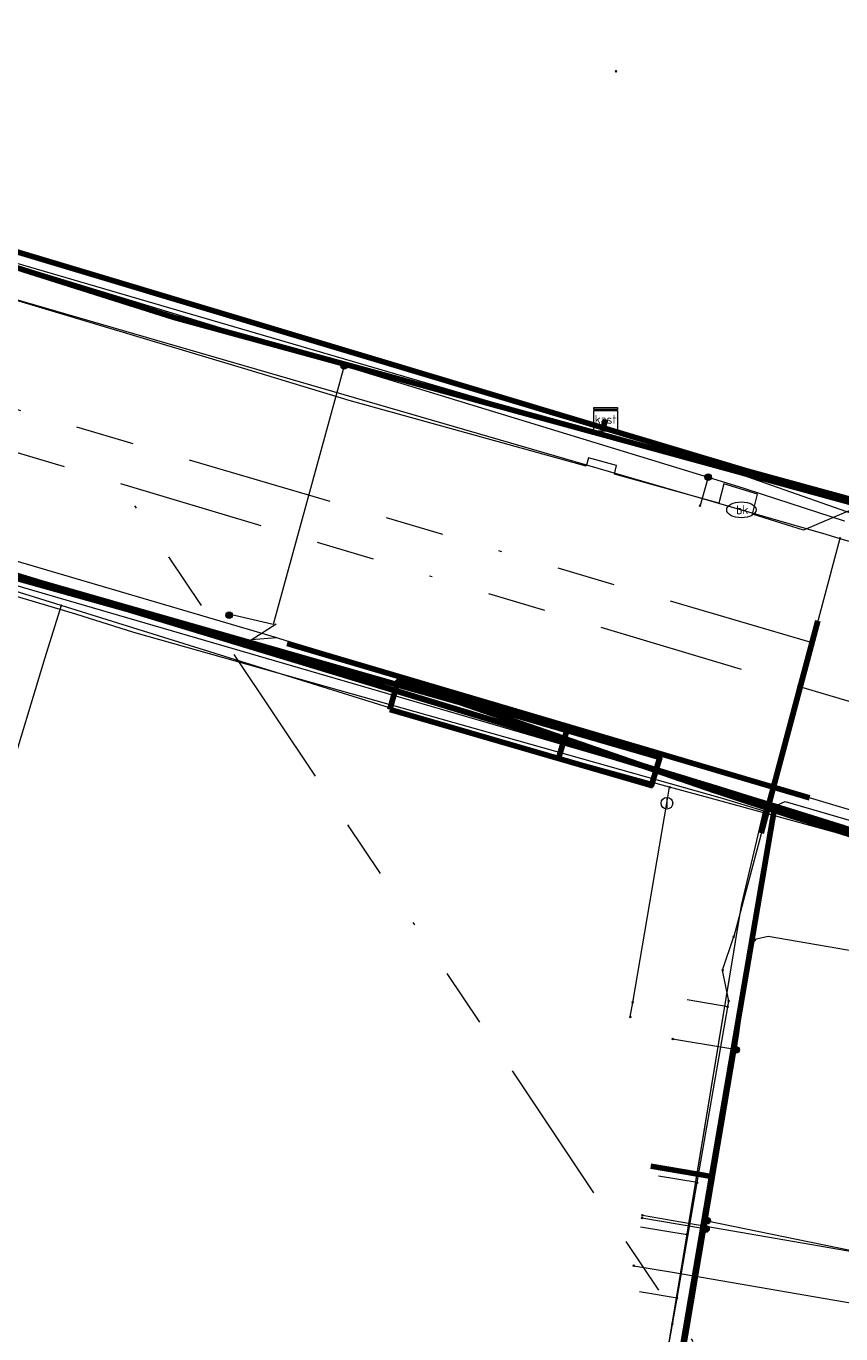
# Model space of a CAD drawing. Header units: metres. Extents: x 98902 to 136161, y 449037 to 499677.
# Tile 90 of 200: x 113532 to 113560, y 483140 to 483185. Entities that reach past the tile are written whole.
import ezdxf
from ezdxf.enums import TextEntityAlignment as Align
from ezdxf.lldxf.tags import DXFTag

# ---------------------------------------------------------------- set-up
doc = ezdxf.new("R2010")
doc.units = ezdxf.units.M
doc.linetypes.add('RI-OVERIG', pattern=[17, 5, -2, 2, -2, 0, -2, 2, -2])
for name, color, linetype, lineweight in [('B-WE-KL-DATA-G', 90, 'KL-DATA-N', 18), ('B-WE-KL-DATA_DUCT-G', 90, 'Continuous', 100), ('B-WE-KL-DATA_HULPSTUK-S', 90, 'Continuous', 25), ('B-WE-KL-DATA_KABELBED-G', 90, 'Continuous', 100), ('B-WE-KL-DATA_MANTELBUIS-G', 90, 'Continuous', 100), ('B-WE-KL-ET_LS-G', 190, 'KL-LS-N', 18), ('B-WE-KL-ET_LS_HULPSTUK-S', 190, 'Continuous', 25), ('B-WE-KL-ET_LS_MANTELBUIS-G', 190, 'Continuous', 100), ('B-WE-KL-ET_MS-G', 130, 'KL-MS-N', 18), ('B-WE-KL-GAS_LD-G', 50, 'KL-GAS-LD-N', 18), ('B-WE-KL-GAS_LD_HULPSTUK-S', 50, 'Continuous', 25), ('B-WE-KL-WATER-G', 170, 'KL-WATER-N', 18), ('B-WE-KL-WATER-S', 170, 'Continuous', 25), ('B-WE-KL-WATER_HULPSTUK-S', 170, 'Continuous', 25), ('B-WE-KL-WATER_MANTELBUIS-G', 170, 'Continuous', 100), ('B-WE-RI-VRIJVERVAL-G', 210, 'RI-OVERIG', 18)]:
    doc.layers.add(name, color=color, linetype=linetype, lineweight=lineweight)
doc.styles.add('NLCS-ISO', font='NLCS-ISO.ttf')
doc.styles.get("Standard").update_dxf_attribs({"font": 'arial.ttf'})
tags = doc.linetypes.add('KL-DATA-N', pattern='A,4,-1,[101,NLCS.SHX,S=0.5,R=0,X=0,Y=0],-1,4,-1,["D",Standard,S=1,R=0,X=-0.25,Y=-0.5],-1.5', length=12.5).pattern_tags.tags
tags[18] = DXFTag(74, 10)
tags = doc.linetypes.add('KL-GAS-LD-N', pattern='A,4,-1,[69,NLCS.SHX,S=0.5,R=0,X=0,Y=0],-1,4,-1,["L",Standard,S=1,R=0,X=0.25,Y=-0.5],-2', length=13).pattern_tags.tags
tags[18] = DXFTag(74, 10)
tags = doc.linetypes.add('KL-LS-N', pattern='A,4,-1,[103,NLCS.SHX,S=0.75,R=0,X=0,Y=0],-1,4,-1,["L",Standard,S=1,R=0,X=0,Y=-0.5],-2', length=13).pattern_tags.tags
tags[18] = DXFTag(74, 10)
tags = doc.linetypes.add('KL-MS-N', pattern='A,4,-1,[103,NLCS.SHX,S=0.75,R=0,X=0,Y=0],-1,4,-1,["M",Standard,S=1,R=0,X=0,Y=-0.5],-2', length=13).pattern_tags.tags
tags[18] = DXFTag(74, 10)
doc.linetypes.add('KL-WATER-N', pattern='A,7,-0.5,[168,NLCS.SHX,S=0.75,R=0,X=0.75,Y=0],-2', length=9.5)

# ---------------------------------------------------------------- blocks, each defined once
blk = doc.blocks.new('SKL-WTB_HULP_KAST-SO')
at = {"color": 0, "linetype": 'ByBlock', "lineweight": 18}
for points in [[(-2, 2), (2, 2), (2, 1.68), (-2, 1.68)], [(-2, 1.52), (2, 1.52), (2, -2), (-2, -2)]]:
    blk.add_lwpolyline(points, close=True, dxfattribs=at)
at = {"color": 0, "linetype": 'ByBlock', "lineweight": 18, "style": 'NLCS-ISO'}
blk.add_text('kast', height=1.5, dxfattribs=at).set_placement((0, 0), align=Align.MIDDLE_CENTER)
at = {"color": 0, "linetype": 'ByBlock', "lineweight": 18, "style": 'NLCS-ISO', "flags": 1}
for tag, p in [('TYPE', (2.5, 0)), ('OMSCHRIJVING', (2.5, -3)), ('LABEL', (2.5, -1.5))]:
    blk.add_attdef(tag, p, '', height=1, dxfattribs=at)
blk = doc.blocks.new('SKL-WTB_HULP_OVERIG-SO')
at = {"color": 0, "linetype": 'ByBlock', "lineweight": 18}
for points in [[(-0.14, 0.14), (0.14, -0.14)], [(0.14, 0.14), (-0.14, -0.14)]]:
    blk.add_lwpolyline(points, dxfattribs=at)
at = {"color": 0, "linetype": 'ByBlock', "lineweight": 18, "style": 'NLCS-ISO', "flags": 1}
for tag, p in [('TYPE', (1.5, 0)), ('OMSCHRIJVING', (1.5, -3)), ('LABEL', (1.5, -1.5))]:
    blk.add_attdef(tag, p, '', height=1, dxfattribs=at)
blk = doc.blocks.new('SKL-WATER_BRANDKRAAN_BRANDPUT-SO')
at = {"color": 0, "linetype": 'ByBlock', "lineweight": 18}
blk.add_ellipse((0, 0), major_axis=(2.5, 0), ratio=0.54, dxfattribs=at)
at = {"color": 0, "linetype": 'ByBlock', "lineweight": 18, "style": 'NLCS-ISO'}
blk.add_text('bk', height=1.5, dxfattribs=at).set_placement((0.16, 0), align=Align.MIDDLE_CENTER)
blk = doc.blocks.new('SKL-WTB_HULP_AFSLUITER-SO')
at = {"color": 0, "linetype": 'ByBlock', "lineweight": 18}
blk.add_lwpolyline([(0, 0.8), (0, -0.8)], dxfattribs=at)
blk.add_circle((0, 0), 1, dxfattribs=at)
at = {"color": 0, "linetype": 'ByBlock', "lineweight": 18, "style": 'NLCS-ISO', "flags": 1}
for tag, p in [('TYPE', (1.5, 0)), ('OMSCHRIJVING', (1.5, -3)), ('LABEL', (1.5, -1.5))]:
    blk.add_attdef(tag, p, '', height=1, dxfattribs=at)
blk = doc.blocks.new('SKL-WTB_HULP_MOF-SO')
at = {"linetype": 'ByBlock', "lineweight": 18}
h = blk.add_hatch(color=0, dxfattribs=at)
h.dxf.hatch_style = 1
h.paths.add_polyline_path([(-0.5625, 0, 1), (0.5625, 0, 1)])
at = {"color": 0, "linetype": 'ByBlock', "lineweight": 18}
blk.add_circle((0, 0), 0.5625, dxfattribs=at)
at = {"color": 0, "linetype": 'ByBlock', "lineweight": 18, "style": 'NLCS-ISO', "flags": 1}
for tag, p in [('TYPE', (1.5, 0)), ('OMSCHRIJVING', (1.5, -3)), ('LABEL', (1.5, -1.5))]:
    blk.add_attdef(tag, p, '', height=1, dxfattribs=at)

msp = doc.modelspace()

# ---------------------------------------------------------------- linework, layer by layer
at = {"layer": 'B-WE-KL-DATA-G', "flags": 128}
for points in [[(113535.491, 483055.979), (113536.441, 483061.533), (113541.204, 483090.06), (113544.755, 483111.663), (113544.948, 483113.188), (113545.552, 483113.661), (113549.403, 483113.284), (113549.712, 483115.832), (113556.149, 483154.735), (113556.905, 483157.96), (113557.638, 483158.283), (113564.196, 483156.367), (113565.152, 483156.501), (113565.304, 483157.274), (113566.303, 483163.064), (113567.239, 483167.86), (113568.822, 483177.215), (113571.011, 483186.366), (113575.093, 483200.14), (113581.278, 483218.983), (113581.153, 483219.694), (113580.136, 483220.401), (113567.909, 483226.706), (113567.782, 483227.322), (113570.165, 483232.317), (113570.594, 483233.111), (113580.706, 483254.894), (113584.469, 483259.021), (113587.04, 483261.968), (113606.578, 483283.49), (113609.02, 483286.265), (113630.079, 483309.542), (113632.569, 483311.539), (113633.404, 483312.497), (113636.4, 483315.955), (113638.079, 483318.233), (113642.136, 483322.917), (113643.875, 483324.654), (113647.079, 483324.177), (113649.586, 483324.356), (113667.625, 483344.527), (113668.375, 483345.834), (113670.095, 483347.805), (113670.493, 483349.535), (113674.045, 483353.336), (113676.564, 483355.323), (113679.675, 483356.296), (113680.833, 483356.834), (113685.258, 483361.329), (113704.516, 483381.087), (113707.238, 483383.933), (113717.835, 483394.742), (113719.221, 483396.196), (113721.66, 483398.749), (113725.277, 483402.474), (113725.715, 483403.225), (113725.916, 483404.181), (113706.127, 483423.402), (113687.191, 483441.762), (113678.045, 483450.608), (113669.183, 483459.437), (113668.394, 483459.986), (113655.761, 483466.358), (113655.138, 483466.897), (113654.638, 483467.322), (113655.261, 483468.556), (113659.235, 483476.766), (113658.824, 483477.959), (113655.692, 483479.529), (113655.018, 483479.802), (113649.581, 483483.544), (113649.242, 483484.034), (113648.867, 483484.47), (113639.302, 483489.546), (113600.784, 483508.808), (113581.045, 483518.696), (113579.755, 483520.415), (113579.424, 483521.384), (113580.201, 483523.009), (113586.556, 483530.359), (113601.948, 483547.562), (113618.417, 483566.005)], [(113507.331, 483172.914), (113528.673, 483166.452), (113565.119, 483155.838), (113563.937, 483148.945), (113594.009, 483142.822), (113594.294, 483144.268), (113594.996, 483145.515), (113596.035, 483146.503), (113597.075, 483147.127), (113597.229, 483147.546), (113598.769, 483153.034), (113598.841, 483153.333), (113597.698, 483154.139), (113597.022, 483155.309), (113596.58, 483156.661), (113596.427, 483158.216), (113598.218, 483166.781), (113600.505, 483176.868), (113602.972, 483185.946), (113608.992, 483204.592), (113628.016, 483249.972), (113631.164, 483260.76), (113633.013, 483265.623), (113634.927, 483273.082), (113638.976, 483277.953), (113656.468, 483297.308), (113658.184, 483298.512), (113661.793, 483302.376), (113658.395, 483308.847), (113664.488, 483315.796), (113674.26, 483326.94), (113683.204, 483335.996), (113688.99, 483342.874), (113690.436, 483342.456), (113692.091, 483344.122), (113736.579, 483388.052), (113744.512, 483399.419), (113761.002, 483417.189), (113787.611, 483443.35), (113794.377, 483450.284)], [(113556.905, 483157.96), (113557.638, 483158.283), (113564.196, 483156.367), (113565.152, 483156.501), (113565.304, 483157.274), (113566.303, 483163.064), (113567.239, 483167.86), (113568.822, 483177.215), (113569.877, 483181.626), (113571.011, 483186.366), (113575.093, 483200.14), (113575.255, 483200.633), (113578.778, 483211.365), (113581.278, 483218.983), (113581.153, 483219.694), (113580.136, 483220.401), (113567.909, 483226.706), (113567.782, 483227.322), (113570.165, 483232.317), (113570.737, 483233.42), (113571.909, 483235.945), (113573.187, 483238.698), (113576.053, 483244.873), (113576.372, 483245.558), (113576.694, 483246.252), (113580.705, 483254.894), (113582.587, 483256.957), (113584.469, 483259.021), (113587.04, 483261.968), (113589.188, 483264.334), (113589.339, 483264.501), (113590.842, 483266.157), (113594.506, 483270.193), (113598.061, 483274.108), (113600.145, 483276.404), (113603.593, 483280.202), (113606.577, 483283.49), (113609.02, 483286.265), (113609.131, 483286.388), (113609.308, 483286.583), (113616.389, 483294.41), (113616.552, 483294.59), (113616.758, 483294.818), (113622.984, 483301.7), (113623.107, 483301.836), (113624.798, 483303.704), (113630.079, 483309.542), (113632.569, 483311.539), (113633.402, 483312.495)], [(113534.476, 483244.681), (113535.229, 483245.52), (113542.576, 483239.744), (113546.073, 483238.5), (113552.097, 483235.087), (113581.254, 483219.933), (113578.698, 483211.812), (113576.803, 483206.48), (113575.234, 483202.067), (113574.438, 483199.827), (113570.452, 483185.331), (113569.598, 483181.318), (113567.887, 483173.283), (113566.757, 483166.709), (113556.366, 483169.554), (113551.426, 483171.037), (113551.512, 483171.325)], [(113404.749, 483163.56), (113413.44, 483173.292), (113416.335, 483176.471), (113419.968, 483180.459), (113423.284, 483184.1), (113427.055, 483188.24), (113444.29, 483207.409), (113444.841, 483208.023), (113449.324, 483213.02), (113455.041, 483207.873), (113457.364, 483210.24), (113467.006, 483201.615), (113472.511, 483196.691), (113479.036, 483190.875), (113485.827, 483185.107), (113492.16, 483179.266), (113494.82, 483176.559), (113495.09, 483175.96), (113502.534, 483171.939), (113502.906, 483172.333), (113503.734, 483172.981), (113505.581, 483173.498), (113506.539, 483173.574), (113513.739, 483171.376), (113520.53, 483169.303), (113523.788, 483168.309), (113557.287, 483158.117), (113559.646, 483157.38), (113564.872, 483155.749), (113564.906, 483155.739), (113565.089, 483155.682), (113598.693, 483145.195), (113608.107, 483142.531), (113611.716, 483141.765), (113614.366, 483151.268), (113614.447, 483151.557)], [(113614.447, 483151.557), (113614.366, 483151.268), (113611.716, 483141.765), (113608.107, 483142.531), (113598.693, 483145.195), (113565.089, 483155.682), (113564.906, 483155.739), (113564.872, 483155.749), (113559.646, 483157.38), (113557.287, 483158.117), (113523.788, 483168.309), (113520.53, 483169.303), (113513.739, 483171.376), (113506.539, 483173.574), (113505.581, 483173.498), (113503.734, 483172.981), (113502.906, 483172.333), (113502.534, 483171.939), (113495.09, 483175.96), (113494.82, 483176.559), (113492.16, 483179.266), (113485.827, 483185.107), (113479.036, 483190.875), (113472.511, 483196.691), (113467.006, 483201.615), (113457.364, 483210.24), (113455.041, 483207.873), (113449.324, 483213.02), (113444.841, 483208.023), (113444.618, 483208.223)], [(113614.447, 483151.557), (113614.366, 483151.268), (113611.716, 483141.765), (113608.107, 483142.531), (113598.693, 483145.195), (113597.65, 483145.397), (113596.682, 483145.316), (113595.633, 483144.913), (113594.867, 483144.228), (113594.242, 483143.259), (113594.047, 483142.859), (113593.745, 483141.041), (113563.261, 483146.12), (113564.906, 483155.739), (113564.872, 483155.749), (113566.757, 483166.709), (113556.366, 483169.554), (113551.426, 483171.037), (113528.959, 483177.785), (113524.355, 483179.31), (113519.191, 483181.022), (113514.036, 483182.73), (113507.835, 483184.785), (113503.275, 483186.997), (113503.048, 483187.107), (113495.376, 483193.719), (113484.833, 483203.159), (113477.531, 483209.739), (113473.987, 483212.937)], [(113614.447, 483151.557), (113614.366, 483151.268), (113611.716, 483141.765), (113608.107, 483142.531), (113598.693, 483145.195), (113565.089, 483155.682), (113564.906, 483155.739), (113564.872, 483155.749), (113559.646, 483157.38), (113557.287, 483158.117), (113523.788, 483168.309), (113520.53, 483169.303), (113513.739, 483171.376), (113506.539, 483173.574), (113505.581, 483173.498), (113503.734, 483172.981), (113502.906, 483172.333), (113502.534, 483171.939), (113495.09, 483175.96), (113494.82, 483176.559), (113492.16, 483179.266), (113485.827, 483185.107), (113479.036, 483190.875), (113472.511, 483196.691), (113467.006, 483201.615), (113457.364, 483210.24), (113455.041, 483207.873), (113452.824, 483205.245), (113450.179, 483202.109), (113436.045, 483185.383), (113432.842, 483181.812), (113428.579, 483177.053), (113426.71, 483174.967), (113418.572, 483165.883), (113411.507, 483157.998)], [(113551.512, 483171.325), (113551.426, 483171.037), (113556.366, 483169.554), (113566.757, 483166.709), (113567.887, 483173.283), (113569.598, 483181.318), (113570.452, 483185.331), (113574.438, 483199.827), (113575.234, 483202.067), (113576.803, 483206.48), (113568.152, 483209.478)], [(113551.512, 483171.325), (113551.426, 483171.037), (113556.366, 483169.554), (113566.757, 483166.709), (113567.887, 483173.283), (113569.598, 483181.318), (113570.452, 483185.331), (113574.438, 483199.827), (113575.234, 483202.067), (113566.618, 483205.053)], [(113509.536, 483194.343), (113505.744, 483195.45), (113503.275, 483186.997), (113507.835, 483184.785), (113514.036, 483182.73), (113519.191, 483181.022), (113524.355, 483179.31), (113528.959, 483177.785), (113551.426, 483171.037), (113551.512, 483171.325)], [(113479.937, 483189.727), (113484.465, 483185.653), (113488.072, 483182.408), (113493.177, 483177.814), (113495.595, 483175.64), (113496.999, 483175.318), (113501.291, 483172.755), (113501.736, 483172.554), (113505.441, 483173.08), (113507.997, 483172.305), (113512.632, 483170.9), (113515.976, 483169.887), (113519.654, 483168.772), (113524.431, 483167.324), (113524.744, 483167.233), (113529.826, 483165.752), (113533.434, 483164.687), (113535.409, 483164.061), (113555.493, 483158.388), (113556.905, 483157.96)], [(113551.512, 483171.325), (113551.426, 483171.037), (113528.959, 483177.785), (113524.355, 483179.31), (113519.191, 483181.022), (113514.036, 483182.73), (113515.478, 483187.665)], [(113551.512, 483171.325), (113551.426, 483171.037), (113528.959, 483177.785), (113524.355, 483179.31), (113519.191, 483181.022), (113520.751, 483186.121)], [(113551.512, 483171.325), (113551.426, 483171.037), (113556.366, 483169.554), (113566.757, 483166.709), (113567.887, 483173.283), (113569.598, 483181.318), (113570.452, 483185.331), (113561.898, 483185.693)], [(113551.512, 483171.325), (113551.426, 483171.037), (113528.959, 483177.785), (113524.355, 483179.31), (113525.913, 483184.404), (113526.204, 483184.319), (113526.26, 483184.511), (113526.261, 483184.516)], [(113560.371, 483182.368), (113561.146, 483182.17), (113561.46, 483183.397), (113569.598, 483181.318), (113567.887, 483173.283), (113566.757, 483166.709), (113556.366, 483169.554), (113551.426, 483171.037), (113551.512, 483171.325)], [(113556.905, 483157.96), (113557.638, 483158.283), (113564.196, 483156.367), (113565.152, 483156.501), (113565.304, 483157.274), (113566.303, 483163.064), (113567.239, 483167.86), (113568.822, 483177.215)], [(113535.736, 483055.776), (113537.273, 483064.992), (113543.547, 483102.626), (113545.789, 483116.078), (113547.565, 483115.791), (113549.983, 483115.399), (113551.74, 483125.68), (113554.063, 483139.264), (113555.126, 483145.481), (113557.287, 483158.117), (113523.788, 483168.309), (113520.53, 483169.303), (113513.739, 483171.376), (113506.539, 483173.574), (113505.581, 483173.498), (113503.734, 483172.981), (113502.906, 483172.333), (113502.534, 483171.939), (113500.921, 483169.213), (113499.883, 483167.46), (113499.177, 483166.266), (113498.47, 483165.072), (113497.786, 483163.916), (113497.202, 483162.93), (113493.983, 483157.491), (113492.651, 483155.241), (113485.853, 483159.265), (113480.133, 483149.324), (113478.277, 483145.936), (113475.299, 483140.497), (113472.339, 483135.092), (113467.475, 483126.209), (113462.974, 483116.85), (113462.597, 483115.959)], [(113620.018, 483139.312), (113620.105, 483139.599), (113617.859, 483140.325), (113613.796, 483141.37), (113611.716, 483141.765), (113608.107, 483142.531), (113598.693, 483145.195), (113565.089, 483155.682), (113564.906, 483155.739), (113564.872, 483155.749), (113566.757, 483166.709), (113556.366, 483169.554), (113551.426, 483171.037), (113551.512, 483171.325)], [(113523.788, 483168.309), (113557.287, 483158.117)], [(113524.744, 483167.233), (113529.625, 483165.811), (113529.826, 483165.752), (113533.434, 483164.687), (113535.409, 483164.061), (113555.493, 483158.388), (113556.905, 483157.96)], [(113614.447, 483151.557), (113614.366, 483151.268), (113611.716, 483141.765), (113608.107, 483142.531), (113598.693, 483145.195), (113565.089, 483155.682), (113564.906, 483155.739), (113564.872, 483155.749), (113559.646, 483157.38), (113557.287, 483158.117), (113555.126, 483145.481), (113554.063, 483139.264), (113551.74, 483125.68), (113549.983, 483115.399), (113547.565, 483115.791), (113545.789, 483116.078), (113543.547, 483102.626), (113537.273, 483064.992), (113535.736, 483055.776)], [(113544.053, 483107.393), (113544.389, 483109.438), (113544.404, 483109.528), (113544.418, 483109.615), (113544.755, 483111.663), (113544.948, 483113.188), (113545.552, 483113.661), (113549.403, 483113.284), (113549.712, 483115.832), (113551.175, 483124.677), (113551.353, 483125.755), (113553.28, 483137.397), (113554.29, 483143.502), (113556.149, 483154.735), (113556.905, 483157.96)], [(113554.29, 483143.502), (113556.149, 483154.735), (113556.905, 483157.96)], [(113557.287, 483158.117), (113559.646, 483157.38)], [(113547.613, 483116.087), (113547.565, 483115.791), (113549.983, 483115.399), (113551.74, 483125.68), (113554.063, 483139.264), (113555.126, 483145.481), (113553.056, 483145.835)], [(113552.702, 483143.765), (113554.29, 483143.502)], [(113553.785, 483140.45), (113554.29, 483143.502)], [(113553.28, 483137.397), (113553.785, 483140.45)]]:
    msp.add_lwpolyline(points, dxfattribs=at)
at = {"layer": 'B-WE-KL-DATA_DUCT-G', "flags": 128}
msp.add_lwpolyline([(113389.894, 483271.845), (113400.789, 483262.62), (113417.878, 483247.318), (113452.082, 483216.096), (113449.324, 483213.02), (113455.041, 483207.873), (113457.364, 483210.24), (113478.579, 483191.263), (113486.645, 483184.412), (113492.702, 483178.761), (113494.82, 483176.559), (113495.09, 483175.96), (113502.534, 483171.939), (113502.906, 483172.333), (113503.734, 483172.981), (113505.581, 483173.498), (113506.539, 483173.574), (113555.264, 483158.748), (113598.693, 483145.195), (113608.107, 483142.531), (113611.716, 483141.765), (113614.447, 483151.557)], dxfattribs=at)
at = {"layer": 'B-WE-KL-DATA_KABELBED-G', "flags": 128}
for points in [[(113551.426, 483171.037), (113528.959, 483177.785), (113524.355, 483179.31)], [(113563.18, 483167.576), (113536.793, 483174.803), (113528.021, 483177.576)], [(113563.962, 483156.095), (113563.944, 483156.1), (113555.261, 483158.644), (113555.244, 483158.649), (113546.547, 483161.659), (113546.461, 483161.683), (113528.751, 483166.741), (113521.565, 483168.812), (113518.571, 483169.674), (113507.329, 483172.914), (113506.202, 483173.305)], [(113551.426, 483171.037), (113551.512, 483171.325)], [(113566.757, 483166.709), (113556.366, 483169.554), (113551.426, 483171.037)], [(113523.788, 483168.309), (113557.287, 483158.117)], [(113545.254, 483162.021), (113528.73, 483166.643), (113526.196, 483167.409), (113525.798, 483167.529)], [(113545.247, 483162.03), (113546.468, 483161.682), (113546.547, 483161.659), (113554.057, 483159.059)], [(113554.067, 483159.057), (113546.556, 483161.657), (113546.461, 483161.683), (113545.254, 483162.021)], [(113545.255, 483162.02), (113546.468, 483161.682), (113546.556, 483161.657), (113550.949, 483160.136)], [(113545.255, 483162.02), (113546.468, 483161.682), (113546.556, 483161.657), (113554.067, 483159.056)], [(113563.997, 483155.828), (113557.937, 483157.759), (113555.261, 483158.644), (113555.246, 483158.649), (113554.067, 483159.057)], [(113557.287, 483158.117), (113555.126, 483145.481)], [(113557.287, 483158.117), (113559.646, 483157.38)], [(113553.056, 483145.835), (113555.126, 483145.481)], [(113555.126, 483145.481), (113554.063, 483139.264)]]:
    msp.add_lwpolyline(points, dxfattribs=at)
at = {"layer": 'B-WE-KL-DATA_MANTELBUIS-G', "flags": 128}
for points in [[(113544.147, 483161.425), (113544.427, 483162.385), (113550.188, 483160.707), (113549.908, 483159.747), (113544.147, 483161.425)], [(113545.247, 483162.03), (113546.468, 483161.682), (113546.547, 483161.659), (113554.057, 483159.059)], [(113545.255, 483162.02), (113546.468, 483161.682), (113546.556, 483161.657), (113550.949, 483160.136)], [(113545.255, 483162.02), (113546.468, 483161.682), (113546.556, 483161.657), (113554.067, 483159.056)], [(113545.403, 483161.741), (113551.19, 483159.985)], [(113549.908, 483159.747), (113550.188, 483160.707), (113553.356, 483159.784), (113553.076, 483158.824), (113549.908, 483159.747)], [(113551.19, 483159.985), (113554.373, 483159.018)]]:
    msp.add_lwpolyline(points, dxfattribs=at)
at = {"layer": 'B-WE-KL-ET_LS-G', "flags": 128}
for points in [[(113577.607, 483149.739), (113577.723, 483150.68), (113564.501, 483152.894), (113566.433, 483164.309), (113566.602, 483165.306), (113562.27, 483166.671), (113559.79, 483168.186), (113558.26, 483167.546), (113556.521, 483168.088), (113556.695, 483168.767), (113555.548, 483169.125), (113555.379, 483168.465), (113551.814, 483169.457), (113551.888, 483169.747), (113550.924, 483170.015), (113550.85, 483169.725), (113542.764, 483171.973), (113539.317, 483173.018), (113521.455, 483178.36), (113518.474, 483179.289), (113516.189, 483181.451), (113511.413, 483182.944), (113509.908, 483183.54), (113506.02, 483185.616), (113504.886, 483186.32), (113503.372, 483184.637), (113500.686, 483186.737), (113486.357, 483199.651), (113486.274, 483199.726), (113466.48, 483218), (113458.825, 483209.545), (113452.389, 483215.258), (113446.402, 483208.648), (113429.026, 483189.023), (113428.858, 483188.23), (113405.897, 483162.615)], [(113530.73, 483176.77), (113531.52, 483176.548), (113531.69, 483176.5), (113542.59, 483173.16), (113542.59, 483173.15), (113555.01, 483169.353), (113556.23, 483168.98), (113556.89, 483168.76), (113559.65, 483167.86), (113559.65, 483167.85)], [(113577.013, 483149.826), (113577.102, 483150.445), (113563.976, 483152.753), (113564.502, 483156.591), (113558.466, 483158.402), (113540.616, 483163.769), (113540.301, 483163.862), (113519.142, 483170.095), (113517.793, 483170.492), (113504.392, 483174.544), (113501.99, 483172.704), (113493.654, 483158.589), (113479.956, 483134.982), (113479.886, 483134.245), (113480.012, 483133.354), (113480.306, 483132.424), (113480.712, 483131.647), (113481.147, 483131.022), (113481.715, 483130.557), (113482.504, 483130.059), (113483.879, 483129.333), (113484.118, 483128.868), (113484.256, 483128.344), (113483.21, 483125.192), (113480.139, 483115.459), (113476.647, 483104.398)], [(113542.59, 483173.15), (113540.17, 483164.32), (113538.66, 483164.68), (113538.68, 483164.65), (113538.67, 483164.64)], [(113555.01, 483169.353), (113554.734, 483168.38)], [(113540.301, 483163.862), (113539.422, 483163.8), (113540.272, 483164.345)], [(113540.08, 483081.11), (113540.08, 483080.97), (113540.301, 483082.289), (113542.949, 483098.068), (113543.618, 483102.057), (113543.89, 483103.674), (113543.945, 483104.002), (113544.189, 483105.458), (113544.244, 483105.785), (113544.248, 483105.807), (113544.271, 483105.949), (113544.543, 483107.569), (113544.545, 483107.58), (113544.597, 483107.894), (113544.652, 483108.219), (113544.654, 483108.229), (113544.678, 483108.376), (113544.815, 483109.192), (113544.85, 483109.4), (113549.85, 483114.65), (113550.61, 483119.07), (113550.96, 483120.54), (113551.044, 483121.03), (113551.636, 483124.479), (113552.703, 483130.688), (113553.011, 483132.483), (113553.12, 483133.119), (113553.175, 483133.437), (113553.177, 483133.45), (113553.426, 483134.898), (113553.454, 483135.064), (113553.788, 483137.006), (113553.845, 483137.34), (113554.012, 483138.311), (113554.346, 483140.254), (113554.935, 483143.687), (113554.97, 483143.89), (113554.98, 483143.97), (113555.966, 483149.801), (113556.05, 483150.3), (113556.47, 483153.36), (113556.66, 483153.59), (113557.06, 483153.68), (113568.47, 483151.72), (113576.15, 483150.41), (113577.39, 483150.23), (113578.31, 483150.67), (113579.18, 483150.82), (113580.26, 483150.74)], [(113555.966, 483149.801), (113555.719, 483149.843), (113553.798, 483150.172)], [(113554.935, 483143.687), (113554.689, 483143.73), (113552.753, 483144.061)], [(113554.98, 483143.97), (113573.54, 483140.15), (113574.08, 483140.45), (113574.65, 483143.59), (113574.65, 483143.58)]]:
    msp.add_lwpolyline(points, dxfattribs=at)
at = {"layer": 'B-WE-KL-ET_LS_MANTELBUIS-G', "flags": 128}
msp.add_lwpolyline([(113558.466, 483158.402), (113540.652, 483163.675)], dxfattribs=at)
at = {"layer": 'B-WE-KL-ET_MS-G', "flags": 128}
msp.add_lwpolyline([(113491.7, 483454.93), (113486.87, 483449.22), (113486.63, 483448.44), (113486.93, 483447.68), (113492.45, 483442.73), (113491.06, 483441.16), (113488.86, 483438.7), (113489.68, 483437.97), (113494.88, 483432.85), (113495.19, 483431.77), (113492.03, 483429.76), (113488.89, 483426.2), (113471.56, 483405.33), (113436.6, 483366.58), (113433.13, 483362.71), (113427.83, 483356.82), (113386.17, 483310.4), (113379.57, 483302.31), (113379.05, 483301.05), (113379.05, 483299.66), (113380.61, 483297.04), (113382.93, 483294.58), (113391.81, 483286.61), (113455.98, 483228.92), (113461.17, 483224.22), (113465.62, 483220.2), (113490.45, 483198.04), (113502.55, 483186.78), (113504.64, 483185.42), (113506.84, 483184.37), (113509.25, 483183.32), (113512.68, 483182.24), (113528.85, 483177.41), (113556.33, 483169.37), (113565.65, 483166.1), (113566.93, 483165.65), (113568.31, 483164.43), (113567.92, 483162.16), (113566.91, 483156.25), (113565.61, 483148.65), (113565.2, 483146.27)], dxfattribs=at)
at = {"layer": 'B-WE-KL-GAS_LD-G', "flags": 128}
for points in [[(113564.115, 483155.915), (113555.198, 483158.354), (113553.696, 483158.767), (113546.405, 483160.772), (113532.94, 483164.967), (113528.629, 483166.31), (113521.004, 483168.694), (113519.669, 483169.111), (113517.773, 483169.704), (113510.297, 483172.041), (113509.446, 483172.307), (113507.347, 483172.963), (113504.474, 483173.831), (113501.844, 483173.426), (113500.635, 483170.815), (113496.56, 483173.65), (113495.812, 483174.305)], [(113532.94, 483164.967), (113532.386, 483163.189), (113531.096, 483158.927), (113530.198, 483155.96)], [(113553.602, 483158.22), (113553.696, 483158.767)], [(113552.438, 483151.419), (113553.602, 483158.22)], [(113552.354, 483150.926), (113552.438, 483151.419)], [(113552.769, 483144.154), (113554.075, 483143.931), (113556.111, 483143.583), (113561.244, 483142.695)], [(113552.473, 483142.431), (113553.79, 483142.214), (113560.654, 483141.026)]]:
    msp.add_lwpolyline(points, dxfattribs=at)
at = {"layer": 'B-WE-KL-WATER-G', "flags": 128}
for points in [[(113465.802, 483219.204), (113466.216, 483218.831), (113470.878, 483214.636), (113476.73, 483209.37), (113477.25, 483208.902), (113483.122, 483203.617), (113483.197, 483203.55), (113490.036, 483197.582), (113500, 483188.625), (113503.893, 483185.522), (113507.615, 483183.183), (113510.778, 483181.92), (113512.458, 483181.25), (113515.714, 483180.236), (113518.483, 483179.373), (113521.062, 483178.569), (113521.635, 483178.391), (113525.645, 483177.142), (113528.51, 483176.249), (113530.143, 483175.776), (113556.142, 483168.237), (113559.024, 483167.401), (113559.505, 483167.262), (113564.501, 483165.813), (113566.011, 483166.873), (113567.685, 483176.659), (113568.516, 483180.063), (113570.717, 483189.085), (113570.879, 483189.581), (113574.187, 483199.702), (113574.249, 483199.892), (113578.132, 483212.009), (113578.492, 483213.048), (113580.982, 483220.229), (113576.93, 483230.368), (113576.703, 483230.937), (113576.558, 483231.337), (113576.415, 483231.617), (113575.378, 483233.659), (113575.008, 483234.387), (113578.675, 483242.385), (113579.008, 483243.112), (113582.166, 483250), (113583.588, 483253.101), (113584.413, 483253.972), (113584.619, 483254.19), (113587.714, 483257.459), (113589.072, 483258.894), (113589.291, 483259.134), (113592.919, 483263.1), (113593.729, 483263.986), (113599.209, 483269.977), (113601.49, 483272.471), (113609.398, 483281.117), (113609.604, 483281.343), (113615.178, 483287.526), (113618.593, 483291.314), (113622.093, 483295.197), (113622.964, 483296.162), (113623.116, 483296.331), (113623.853, 483297.148), (113630.615, 483304.65), (113630.716, 483306.039), (113630.771, 483306.798), (113634.354, 483311.108), (113635.595, 483312.547), (113635.486, 483319.084), (113634.953, 483319.538), (113634.647, 483319.798), (113630.774, 483323.117), (113630.101, 483323.694), (113617.899, 483334.786), (113615.575, 483336.837), (113612.357, 483339.678), (113609.432, 483342.259), (113603.754, 483347.23), (113601.309, 483349.446), (113598.008, 483352.438), (113595.563, 483354.654), (113591.291, 483358.576), (113580.932, 483368.086), (113577.469, 483371.268), (113572.658, 483375.689), (113571.185, 483377.042), (113567.574, 483380.359), (113564.626, 483383.068), (113561.638, 483386.02), (113558.555, 483386.687), (113558.551, 483386.691), (113552.887, 483391.655), (113550.476, 483393.768), (113546.532, 483397.224), (113542.615, 483400.658), (113538.52, 483404.247), (113536.034, 483406.426), (113520.445, 483421.195), (113519.833, 483421.754), (113507.824, 483432.725), (113504.574, 483435.694), (113504.337, 483435.911)], [(113559.505, 483167.262), (113555.881, 483153.671)], [(113536.536, 483055.118), (113537.562, 483061.508), (113537.72, 483062.494), (113539.067, 483070.888), (113540.081, 483077.204), (113540.636, 483080.663), (113540.794, 483081.649), (113543.646, 483099.423), (113543.805, 483100.411), (113545.651, 483111.913), (113549.581, 483115.701), (113550.121, 483118.956), (113551.185, 483125.368), (113551.379, 483126.535), (113552.084, 483130.592), (113552.255, 483131.577), (113552.906, 483135.321), (113553.694, 483139.853), (113553.95, 483141.331), (113554.635, 483145.272), (113555.677, 483151.271), (113555.712, 483151.468), (113555.5, 483152.519), (113555.881, 483153.671)], [(113555.677, 483151.271), (113554.297, 483151.508)], [(113554.635, 483145.272), (113553.32, 483145.49)], [(113553.95, 483141.331), (113552.665, 483141.544)]]:
    msp.add_lwpolyline(points, dxfattribs=at)
at = {"layer": 'B-WE-KL-WATER_MANTELBUIS-G', "flags": 128}
msp.add_lwpolyline([(113558.754, 483164.446), (113556.822, 483157.199)], dxfattribs=at)
at = {"layer": 'B-WE-RI-VRIJVERVAL-G', "flags": 128}
for points in [[(113504.49, 483179.57), (113573.88, 483159.21)], [(113502.2, 483178.95), (113571.87, 483158.09)], [(113560.6, 483130.7), (113534.9, 483169.2)]]:
    msp.add_lwpolyline(points, dxfattribs=at)

# ---------------------------------------------------------------- block references
at = {"layer": 'B-WE-KL-DATA_HULPSTUK-S', "xscale": 0.2, "yscale": 0.2, "zscale": 0.2}
for name, p in [('SKL-WTB_HULP_KAST-SO', (113551.512, 483171.325)), ('SKL-WTB_HULP_OVERIG-SO', (113545.254, 483162.021)), ('SKL-WTB_HULP_OVERIG-SO', (113545.254, 483162.021)), ('SKL-WTB_HULP_OVERIG-SO', (113554.067, 483159.057)), ('SKL-WTB_HULP_OVERIG-SO', (113554.067, 483159.057)), ('SKL-WTB_HULP_OVERIG-SO', (113554.29, 483143.502)), ('SKL-WTB_HULP_OVERIG-SO', (113553.785, 483140.45))]:
    msp.add_blockref(name, p, dxfattribs=at)
at = {"layer": 'B-WE-KL-ET_LS_HULPSTUK-S', "xscale": 0.2, "yscale": 0.2, "zscale": 0.2}
for name, p in [('SKL-WTB_HULP_OVERIG-SO', (113551.87, 483183.21)), ('SKL-WTB_HULP_MOF-SO', (113542.59, 483173.15)), ('SKL-WTB_HULP_MOF-SO', (113555.01, 483169.353)), ('SKL-WTB_HULP_OVERIG-SO', (113554.734, 483168.38)), ('SKL-WTB_HULP_MOF-SO', (113538.67, 483164.64)), ('SKL-WTB_HULP_OVERIG-SO', (113553.798, 483150.172)), ('SKL-WTB_HULP_MOF-SO', (113555.966, 483149.801)), ('SKL-WTB_HULP_OVERIG-SO', (113552.753, 483144.061)), ('SKL-WTB_HULP_MOF-SO', (113554.98, 483143.97)), ('SKL-WTB_HULP_MOF-SO', (113554.935, 483143.687))]:
    msp.add_blockref(name, p, dxfattribs=at)
at = {"layer": 'B-WE-KL-GAS_LD_HULPSTUK-S', "xscale": 0.2, "yscale": 0.2, "zscale": 0.2}
for name, p in [('SKL-WTB_HULP_OVERIG-SO', (113532.94, 483164.967)), ('SKL-WTB_HULP_AFSLUITER-SO', (113553.602, 483158.22)), ('SKL-WTB_HULP_OVERIG-SO', (113553.696, 483158.767)), ('SKL-WTB_HULP_OVERIG-SO', (113552.438, 483151.419)), ('SKL-WTB_HULP_OVERIG-SO', (113552.354, 483150.926)), ('SKL-WTB_HULP_OVERIG-SO', (113552.769, 483144.154)), ('SKL-WTB_HULP_OVERIG-SO', (113552.473, 483142.431))]:
    msp.add_blockref(name, p, dxfattribs=at)
at = {"layer": 'B-WE-KL-WATER-S', "xscale": 0.2, "yscale": 0.2, "zscale": 0.2}
msp.add_blockref('SKL-WATER_BRANDKRAAN_BRANDPUT-SO', (113556.142, 483168.237), dxfattribs=at)
at = {"layer": 'B-WE-KL-WATER_HULPSTUK-S', "xscale": 0.2, "yscale": 0.2, "zscale": 0.2}
for p in [(113559.505, 483167.262), (113555.881, 483153.671), (113555.5, 483152.519), (113555.677, 483151.271), (113555.712, 483151.468), (113554.635, 483145.272), (113553.95, 483141.331)]:
    msp.add_blockref('SKL-WTB_HULP_OVERIG-SO', p, dxfattribs=at)

doc.saveas('drawing.dxf')
